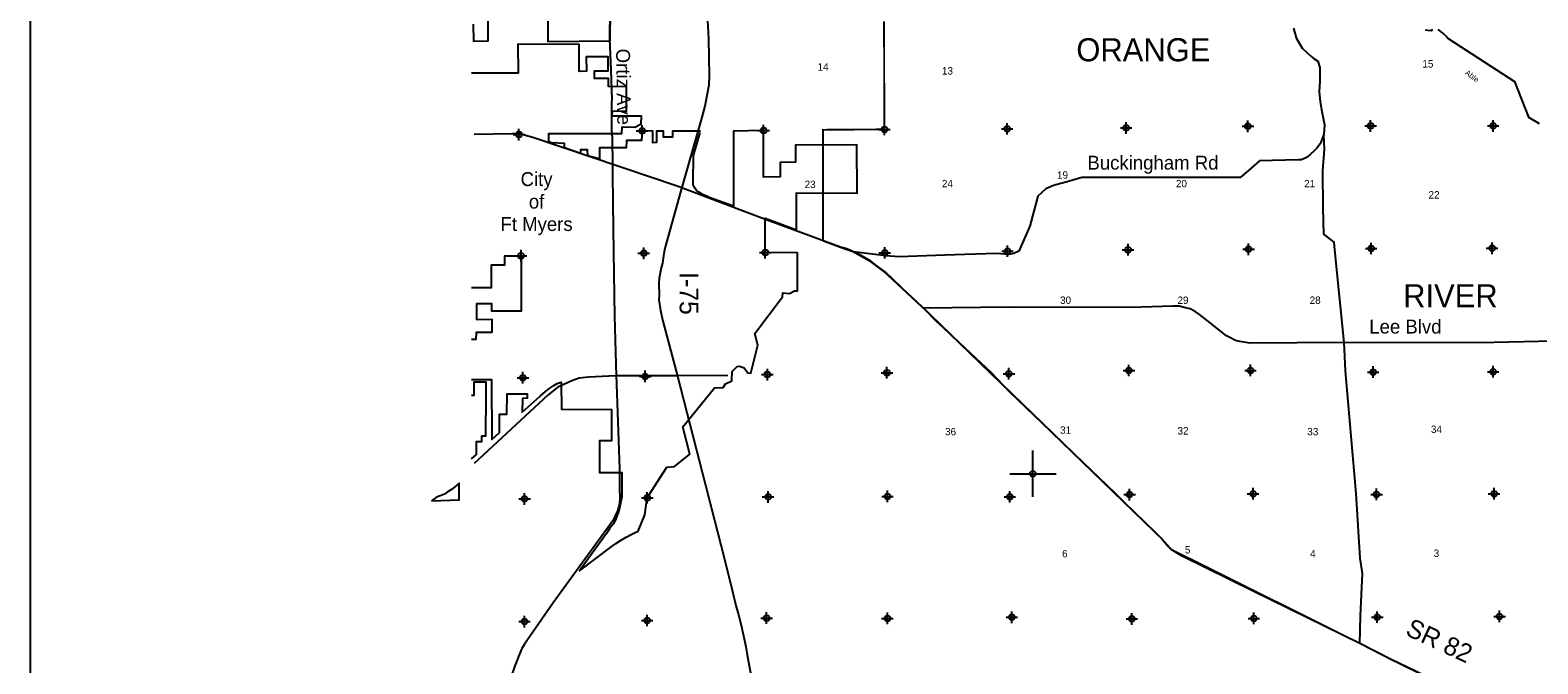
# Model space of a CAD drawing. Extents: x 209503 to 369503, y 779969 to 886560.
# Tile 2 of 7: x 209503 to 274666, y 816667 to 844052. Entities that reach past the tile are written whole.
import ezdxf
from ezdxf.enums import TextEntityAlignment as Align

# ---------------------------------------------------------------- set-up
doc = ezdxf.new("R2010")
doc.units = 0
doc.header["$LTSCALE"] = 1200
doc.header["$PDMODE"] = 34
doc.header["$PDSIZE"] = 250
doc.linetypes.add('DASHED', pattern=[0])
doc.linetypes.add('STREAM', pattern=[0])
doc.layers.get('0').update_dxf_attribs({"linetype": 'CONTINUOUS'})
for name, color, linetype in [('BORDER', 1, 'CONTINUOUS'), ('CITY', 14, 'DASHED'), ('MAJROADS', 9, 'CONTINUOUS'), ('ROWDIM', 10, 'CONTINUOUS'), ('SEC', 2, 'CONTINUOUS'), ('TEXT', 7, 'CONTINUOUS'), ('TRUNKS', 5, 'STREAM'), ('WATER', 4, 'CONTINUOUS'), ('WSHEDS', 3, 'CONTINUOUS')]:
    doc.layers.add(name, color=color, linetype=linetype)
doc.dimstyles.get("Standard").update_dxf_attribs({"dimtxt": 2.5, "dimasz": 2.5, "dimexe": 1.25, "dimexo": 0.625, "dimtad": 1, "dimcen": 2.5, "dimazin": 3, "dimtfac": 1, "dimtmove": 0, "dimatfit": 3})

# ---------------------------------------------------------------- blocks, each defined once
blk = doc.blocks.new('TICK')
at = {"color": 0}
for points in [[(500, 0), (500, 1000)], [(0, 500), (1000, 500)]]:
    blk.add_lwpolyline(points, dxfattribs=at)
blk.add_point((500, 500), dxfattribs=at)
blk = doc.blocks.new('*D')
at = {"color": 0}
for p, q in [((240164, 859317), (242573, 863893)), ((243074, 863064), (258792, 854791)), ((277233, 845084), (261515, 853357)), ((275792, 840565), (278200, 845140)), ((275792, 840565), (278200, 845140)), ((278702, 844311), (284043, 841500)), ((291659, 837491), (286318, 840302)), ((288994, 830645), (292627, 837547)), ((281391, 834858), (281863, 835540)), ((281863, 835540), (282693, 835540)), ((280318, 833309), (279846, 832626)), ((301875, 831651), (304903, 830584)), ((310294, 828684), (307266, 829751)), ((309823, 824853), (311243, 828880)), ((302708, 826086), (302950, 826880)), ((302165, 824307), (301923, 823513)), ((301923, 823513), (301093, 823513))]:
    blk.add_line(p, q, dxfattribs=at)
for points in [[(243010, 862941), (243139, 863186), (242340, 863450)], [(277168, 844962), (277297, 845207), (277967, 844698)], [(278637, 844189), (278766, 844434), (277967, 844698)], [(291595, 837369), (291724, 837614), (292394, 837105)], [(281504, 834779), (281277, 834936), (280918, 834175)], [(280432, 833230), (280205, 833387), (280791, 833991)], [(301829, 831521), (301921, 831782), (301093, 831927)], [(310248, 828554), (310340, 828815), (311077, 828408)], [(302840, 826046), (302575, 826127), (302466, 825292)], [(302298, 824266), (302033, 824347), (302407, 825101)]]:
    blk.add_solid(points, dxfattribs=at)
for s, p in [('1a)', (259511, 853774)), ('1)', (284823, 840601)), ("220'", (283523, 835240)), ('1)', (305742, 829868)), ("+/- 200'", (295778, 823213))]:
    blk.add_text(s, height=600, dxfattribs=at).set_placement(p)

msp = doc.modelspace()

# ---------------------------------------------------------------- linework, layer by layer
at = {"layer": 'BORDER', "color": 0}
msp.add_lwpolyline([(209503.174, 781559.981), (369503.174, 781559.981), (369503.174, 886559.981), (209503.174, 886559.981)], close=True, dxfattribs=at)
at = {"layer": 'CITY', "color": 0}
for points in [[(231872.455, 844862.604), (231874.934, 843560.416), (234578.151, 843586.797), (234588.585, 844934.794)], [(228650.23, 844305.135), (228660.021, 843581.24), (229299.088, 843586.782), (229300.703, 844474.585)], [(238477.796, 839692.03), (237268.621, 839683.006), (237259.598, 839421.319), (236871.579, 839421.319), (236871.579, 839692.03), (236573.797, 839683.006), (236573.797, 839195.727), (236417.759, 839185.004), (236411.371, 839683.006), (235951.876, 839695.679), (235931.8, 839279.85), (235274.386, 839285.964), (235270.085, 838971.506), (234110.33, 838961.111), (234110.33, 838491.879), (233608.049, 838614.812), (233595.149, 838876.053), (233287.631, 838876.437), (233285.792, 838727.641), (232604.921, 838966.57), (232591.922, 839148.452), (232031.483, 839178.912), (231924.079, 839228.646), (231926.597, 839592.769), (235074.113, 839590.094), (235089.342, 839869.487), (235644.357, 839854.456), (235914.521, 840005.681), (235921.551, 840339.644), (234665.021, 840336.254), (234671.926, 840569.364), (235274.386, 840558.304), (235275.028, 841603.591), (234498.349, 841614.076), (234505.033, 841966.631), (233893.761, 841966), (233893.761, 842290.853), (234480.301, 842290.853), (234484.699, 842894.171), (233535.697, 842898.664), (233541.837, 842272.805), (233233.999, 842264.165), (233226.008, 843436.861), (230582.067, 843445.885), (230588.6, 842199.685), (228580.807, 842200.038)], [(228580.807, 828956.331), (229445.082, 828953.839), (229456.126, 826367.219), (229783.851, 826661.101), (229787.983, 827455.907), (230112.205, 827457.593), (230123.222, 828335.494), (230988.133, 828331.204), (230988.133, 828141.707), (230780.993, 828134.62), (230771.993, 827547.701), (231543.296, 828231.213), (231779.98, 828437.583), (231962.033, 828587.808), (232132.455, 828691.754), (232287.981, 828782.492), (232449.971, 828845.555), (232465.149, 827669.584), (234624.372, 827655.312), (234630.959, 826311.152), (234110.33, 826309.898), (234116.706, 824932.923), (235075.865, 824929.273), (235075.865, 823882.525), (234949.533, 823268.915), (234877.344, 823097.464), (234805.154, 822889.92), (234696.87, 822700.422), (234560.104, 822533.396), (234414.329, 822307.073), (233241.746, 820683.321), (234600.406, 821708.337), (234817.183, 821861.825), (235014.092, 821992.191), (235258.965, 822137.378), (235507.131, 822270.987), (235626.234, 822322.091), (235778.434, 822397.954), (236070.301, 823103.558), (236175.963, 823842.332), (236475.228, 824316.592), (237020.229, 825162.412), (237350.926, 825188.452), (238011.277, 825728.264), (237716.808, 826909.105), (239074.649, 828602.065), (239449.955, 828603.249), (239557.63, 828770.1), (239827.289, 828903.682), (239849.284, 829305.412), (240056.216, 829518.432), (240167.005, 829531.521), (240366.968, 829460.178), (240525.412, 829240.088), (240651.05, 829228.357), (240960.074, 830433.244), (240816.877, 830947.607), (242024.12, 832523.369), (242030.952, 832698.612), (242316.946, 832673.455), (242532.022, 832788.919), (242662.628, 832783.796), (242664.788, 834431.219), (241277.25, 834438.63), (241275.14, 835920.128), (242619.669, 835423.825), (242621.627, 837018.009), (245245.563, 837011.994), (245229.865, 839097.937), (242574.551, 839087.443), (242580.302, 838347.333), (241924.845, 838338.476), (241923.136, 837709.971), (241202.95, 837697.794), (241205.271, 839709.101), (239896.983, 839689.879), (239903.539, 836443.502), (238856.791, 836822.497), (238775.577, 836867.615), (238595.104, 836930.781), (238405.606, 837048.089), (238297.322, 837129.302), (238252.203, 837210.515), (238189.038, 837309.776), (238161.967, 837372.942), (238152.943, 837481.226), (238169.597, 838637.217), (238463.483, 839635.457)], [(228580.807, 832924.295), (229442.828, 832924.318), (229445.082, 833907.845), (230016.119, 833917.249), (230013.575, 834304.887), (230719.599, 834303.142), (230726.446, 831904.586), (229459.752, 831914.116), (229451.876, 832226.604), (228795.377, 832220.415), (228799.626, 831554.516), (229454.345, 831557.005), (229455.292, 830991.567), (228777.329, 830993.193), (228768.306, 830686.388), (228580.807, 830686.388)], [(228580.807, 825528.424), (228789.017, 825711.683), (228794.69, 826282.073), (229020.969, 826282.827), (229028.103, 826518.207), (229201.443, 826526.467), (229217.142, 828288.68), (229214.529, 828844.2), (228680.503, 828841.561), (228678.069, 828268.039), (228580.807, 828268.403)]]:
    msp.add_lwpolyline(points, dxfattribs=at)
msp.add_lwpolyline([(226846.26, 823711.075), (228046.41, 823756.194), (228046.41, 824478.089), (227847.889, 824306.639), (227712.534, 824207.378), (227532.06, 824090.07), (227405.728, 823999.833), (227270.373, 823945.691), (227071.852, 823864.478)], close=True, dxfattribs=at)
at = {"layer": 'MAJROADS', "color": 0}
for points in [[(234552.704, 844948.185), (234543.306, 843674.558), (234600.384, 842325.024), (234641.26, 841051.027), (234632.201, 840958.918), (234631.367, 839710.367), (234654.155, 839391.775), (234679.139, 838235.208), (234668.039, 837866.589), (234683.778, 836592.777), (234709.844, 834447.412), (234764.914, 831690.124), (234836.504, 829119.332)], [(238778.81, 844465.807), (238814.892, 843691.992), (238836.477, 842868.361), (238856.573, 842094.709), (238834.27, 841671.239), (238726.203, 841068.772), (238667.194, 840769.587), (238496.77, 840127.784), (237632.557, 837104.758), (236917.298, 834577.858), (236872.481, 834298.515), (236839.349, 833989.074), (236769.266, 833779.938), (236686.809, 833337.096), (236672.497, 833109.404), (236689.326, 832603.594), (236679.296, 832403.839), (236746.451, 831933.491), (236849.679, 831472.767), (237478.99, 829096.048), (239478.168, 821311.222), (239844.948, 819844.53), (240004.112, 819185.378), (240111.926, 818782.566), (240227.348, 818341.704), (240431.703, 817410.286), (240505.22, 816975.846), (240653.292, 816208.884)], [(264107.181, 844137.896), (264221.392, 843726.458), (264486.168, 843280.371), (264852.244, 842934.07), (264993.799, 842815.697), (265160.616, 842713.892), (265242.322, 842436.765), (265240.556, 842202.162), (265246.413, 841866.952), (265209.241, 841381.241), (265256.423, 840970.308), (265320.741, 840609.52), (265449.944, 839963.353), (265413.214, 839536.293), (265259.434, 839143.63), (265115.546, 838951.993), (265005.741, 838835.511), (264820.212, 838677.703), (264668.387, 838544.779), (264449.847, 838454.254), (264324.167, 838455.199), (262631.233, 838409.286), (262158.875, 837993.883), (261796.196, 837678.205), (256927.933, 837681.326), (254958.881, 837687.766), (254421.385, 837524.228), (253732.946, 837345.068), (253396.664, 837196.774), (253050.742, 836880.97), (252714.137, 835576.356), (252228.418, 834499.101), (252018.195, 834400.133), (251783.213, 834351.627), (251289.25, 834405.619), (249897.948, 834357.436), (248632.327, 834308.306), (247056.631, 834253.132), (246478.818, 834299.376), (245083.693, 834470.016)], [(245083.693, 834470.016), (244799.757, 834597.811), (244523.763, 834666.894), (241248.216, 835881.052), (237513.282, 837291.341), (231227.998, 839407.66), (230651.062, 839571.148), (230340.994, 839565.073), (228687.637, 839540.871)], [(266977.977, 817549.318), (267007.913, 818735.62), (267080.437, 820578.487), (266993.19, 821232.718), (266813.099, 824024.33), (266358.672, 829331.752), (266295.4, 830558.602), (265886.92, 834563.892), (265864.244, 834890.849), (265414.38, 835237.78), (265389.441, 836377.532), (265367.908, 837969.733), (265442.062, 838916.019), (265413.214, 839536.293)], [(248132.121, 832009.074), (246476.435, 833588.251), (246093.076, 833867.606), (245843.152, 834062.18), (245843.152, 834062.18), (245167.354, 834452.636)], [(275336.716, 830608.724), (272764.006, 830560.809), (267543.74, 830540.947), (266295.4, 830558.602), (262222.931, 830521.832), (262038.852, 830556.716), (261779.429, 830600.539), (261603.791, 830643.739), (261319.917, 830779.912), (261211.494, 830847.75), (260378.434, 831499.124), (260036.906, 831769.789), (259853.45, 831888.459), (259644.92, 832015.693), (259435.768, 832059.142), (259159.774, 832128.225), (258891.661, 832130.218), (257072.895, 832059.943), (251811.048, 832082.284), (248107.235, 832042.775)], [(248747.526, 831384.455), (248107.235, 832042.775)], [(275309.564, 813423.591), (273089.215, 814562.877), (268296.806, 816869.198), (266977.977, 817549.318), (262361.143, 819804.061), (259297.364, 821326.669), (258813.525, 821615.15), (258630.567, 821800.848), (258373.136, 822112.784), (257075.298, 823362.52), (256418.312, 824029.343), (251850.806, 828411.986), (251052.63, 829247.438), (248772.6, 831375.889)], [(234835.439, 829150.969), (234971.972, 825094.475), (234973.838, 824297.026), (234994.664, 823791.175), (234955.964, 823523.761), (234891.49, 823276.595), (234685.235, 822845.007), (234531.099, 822624.736), (232110.899, 819297.796), (230865.595, 817513.772), (230757.746, 817325.006), (230639.072, 817054.41), (230439.915, 816534.812), (230314.675, 816208.323), (229362.995, 813819.736), (228687.637, 812125.047)], [(239659.735, 829125.786), (237457.253, 829120.252), (234803.14, 829119.321), (233653.388, 829063.087), (233231.142, 829009.431), (232918.257, 828900.7), (232309.841, 828621.105), (231896.816, 828295.549), (228687.637, 825324.892)]]:
    msp.add_lwpolyline(points, dxfattribs=at)
at = {"layer": 'SEC', "color": 0}
for p in [(241205.271, 839709.101), (246425.381, 839764.595), (251729.092, 839786.123), (256873.706, 839825.269), (262135.798, 839897.293), (267439.463, 839910.442), (272734.705, 839915.259), (230630.682, 839540.19), (235951.876, 839695.679), (251742.332, 834499.214), (256954.109, 834563.132), (262165.658, 834585.159), (267461.036, 834615.11), (272689.297, 834628.668), (230719.599, 834303.142), (236023.763, 834408.452), (241277.25, 834438.63), (246438.349, 834427.417), (256992.847, 829343.113), (262246.197, 829348.156), (267549.408, 829277.523), (272735.778, 829291.308), (230799.956, 829032.627), (236087.091, 829087.758), (241365.985, 829168.07), (246535.961, 829248.971), (251805.796, 829203.654), (230872.116, 823795.67), (236175.963, 823842.332), (241395.982, 823881.07), (246557.262, 823903.369), (251843.989, 823883.096), (257022.435, 823980.709), (262359.749, 824018.812), (267696.7, 823989.888), (272774.243, 824021.019), (230868.508, 818492.095), (236172.355, 818538.757), (241334.09, 818644.839), (246553.836, 818633.308), (251933.087, 818679.561), (257119.003, 818609.564), (262389.201, 818631.273), (267726.606, 818686.132), (273013.606, 818716.128)]:
    msp.add_point(p, dxfattribs=at)
at = {"layer": 'TRUNKS', "color": 0}
for points in [[(269799.434, 844067.417), (269911.12, 844048.229), (270051.203, 844040.111), (270134.155, 844084.251)], [(270337.674, 844080.797), (270588.008, 843887.18), (270724.19, 843774.01), (270790.192, 843695.533), (273654.279, 841826.647), (274260.778, 840297.645), (274717.196, 840017.434)]]:
    msp.add_lwpolyline(points, dxfattribs=at)
at = {"layer": 'WSHEDS', "color": 0, "const_width": 80}
msp.add_lwpolyline([(283512.069, 809426.12), (268297.756, 816868.733, -0.005292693), (268295.865, 816869.683), (266978.603, 817548.995, 0.003522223), (266977.346, 817549.632), (258830.941, 821606.477, -0.09637402), (258800.632, 821629.72), (258375.708, 822109.877, 0.019397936), (258370.346, 822115.482), (248107.931, 832042.102, 0.004840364), (248106.526, 832043.434), (246465.272, 833570.6, 0.026482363), (246457.152, 833577.39), (245833.496, 834045.132, 0.032241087), (245822.713, 834052.182), (245091.394, 834465.662, 0.044146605), (245075.348, 834472.95), (244524.711, 834666.56, -0.005025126), (244522.822, 834667.246), (243775.244, 834947.11, 0.023240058), (243770.888, 834948.74), (243770.888, 839746.543), (246425.381, 839764.595), (246406.01, 844433.357)], format="xyb", dxfattribs=at)

# ---------------------------------------------------------------- block references
at = {"color": 0, "xscale": 2, "yscale": 2, "zscale": 2}
msp.add_blockref('TICK', (251843.989, 823883.096), dxfattribs=at)

# ---------------------------------------------------------------- texts
at = {"layer": 'MAJROADS', "color": 0}
for s, height, rotation, p in [('Ortiz Ave', 600, 271, (234824.717, 843247.84)), ('I-75', 800, 270, (237576.469, 833594.189)), ('SR 82', 800, 335, (268894.913, 817934.967))]:
    msp.add_text(s, height=height, rotation=rotation, dxfattribs=at).set_placement(p)
for s, p in [('Buckingham Rd', (255198.923, 838025.551)), ('Lee Blvd', (267380.418, 830941.582))]:
    msp.add_text(s, height=600, dxfattribs=at).set_placement(p)
at = {"layer": 'TEXT', "color": 0}
for s, height, p in [('ORANGE', 1000, (257616.218, 842704.371)), ('14', 320, (243773.506, 842301.185)), ('15', 320, (269913.385, 842435.58)), ('13', 320, (249149.317, 842133.191)), ('City', 600, (231390.526, 837315.12)), ('23', 320, (243213.541, 837227.764)), ('24', 320, (249149.317, 837261.362)), ('19', 320, (254121.941, 837630.949)), ('20', 320, (259262.56, 837261.362)), ('21', 320, (264806.365, 837261.362)), ('of', 600, (231390.526, 836343.691)), ('22', 320, (270179.455, 836775.82)), ('Ft Myers', 600, (231390.526, 835372.263)), ('RIVER', 1000, (270887.751, 832073.175)), ('30', 320, (254256.337, 832221.54)), ('29', 320, (259329.758, 832221.54)), ('28', 320, (265041.557, 832221.54)), ('31', 320, (254256.337, 826610.538)), ('34', 320, (270282.972, 826644.136)), ('36', 320, (249283.712, 826543.34)), ('32', 320, (259329.758, 826576.939)), ('33', 320, (264940.76, 826543.34)), ('5', 320, (259531.351, 821436.32)), ('6', 320, (254222.738, 821268.326)), ('4', 320, (264940.76, 821268.326)), ('3', 320, (270282.972, 821287.812))]:
    msp.add_text(s, height=height, dxfattribs=at).set_placement(p, align=Align.CENTER)
at = {"layer": 'WATER', "color": 0}
msp.add_text('Able', height=240, rotation=323, dxfattribs=at).set_placement((271497.037, 842164.918))

# ---------------------------------------------------------------- dimensions: what is measured, and where the dimension line sits
at = {"layer": 'ROWDIM', "color": 0}
for p1, p2, distance, text, middle in [((239931.432, 858874.54), (275558.742, 840122.183), 5170.849, '1a)', (260153.507, 854074.08)), ((301862.994, 825476.083), (301804.528, 825284.197), 630.075, "+/- 200'", (298020.563, 823512.627)), ((280677.813, 834069.338), (280805.15, 834253.324), -137.431, "220'", (284422.85, 835540.087))]:
    dim = msp.add_aligned_dim(p1=p1, p2=p2, distance=distance, text=text, dimstyle='Standard', dxfattribs=at)
    dim.commit()
    dim.dimension.update_dxf_attribs({"geometry": '*D', "text_midpoint": middle})
for base, p1, p2, angle, middle in [((292393.686, 837104.532), (275558.742, 840122.183), (288760.839, 830202.542), 332.24002266, (285180.424, 840901.217)), ((311076.596, 828408.418), (299189.27, 826527.089), (309657.294, 824381.407), 340.58522311, (306084.565, 830167.836))]:
    dim = msp.add_linear_dim(base=base, p1=p1, p2=p2, angle=angle, text='1)', dimstyle='Standard', dxfattribs=at)
    dim.commit()
    dim.dimension.update_dxf_attribs({"geometry": '*D', "text_midpoint": middle})

doc.saveas('drawing.dxf')
